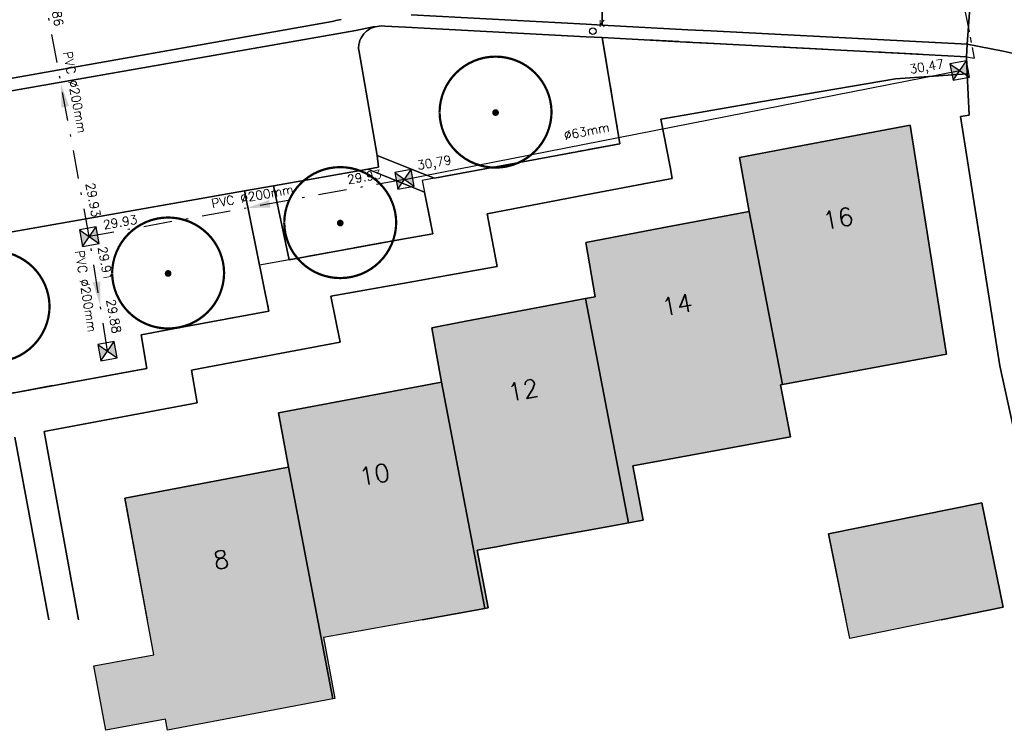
# Model space of a CAD drawing. Header units: metres. Extents: x 202952 to 203755, y 348959 to 349702.
# Tile 21 of 91: x 203257 to 203301, y 349275 to 349307. Entities that reach past the tile are written whole.
import ezdxf
from ezdxf.enums import TextEntityAlignment as Align

# ---------------------------------------------------------------- set-up
doc = ezdxf.new("R2010")
doc.units = ezdxf.units.M
doc.linetypes.add('1-200 CENTER', pattern=[4.28625, 2.8575, -0.47625, 0.47625, -0.47625])
doc.linetypes.add('1-200 DASHDOT', pattern=[2.54, 1.27, -0.635, 0, -0.635])
for name, color, linetype in [('bgt.onbegroeidterreindeel', 252, 'Continuous'), ('PH-BEST-BEBOUWING', 1, 'Continuous'), ('PH-BEST-BEBOUWING-ARCERING', 254, 'Continuous'), ('PH-BEST-BEGROEIIING', 252, 'Continuous'), ('PH-BEST-HUISNUMMER', 7, 'Continuous'), ('PH-BEST-KADASTRALE-GRENS', 240, '1-200 CENTER'), ('PH-BEST-KOLK', 8, 'Continuous'), ('PH-BEST-PUT-HANDHAVEN', 84, 'Continuous'), ('PH-BEST-RIO-HANDHAVEN-GEMENGD', 44, '1-200 DASHDOT'), ('PH-BEST-RIO-TEKST', 8, 'Continuous'), ('PH-BEST-RIO-TEKST-VLOEIVLAK', 8, 'Continuous'), ('PH-BEST-WEGDEEL', 254, 'Continuous'), ('PH-INM-BOOM-HANDHAVEN', 96, 'Continuous')]:
    doc.layers.add(name, color=color, linetype=linetype)
doc.styles.add('ROMANS', font='romans.shx')
doc.linetypes.add('1-200 PERSLEIDING', pattern='A,1.5,-0.6,["PERS",ROMANS,S=0.24,R=0,X=-0.5,Y=-0.12],-0.65', length=2.75)

# ---------------------------------------------------------------- blocks, each defined once
blk = doc.blocks.new('*U35')
blk.add_circle((0, 0), 0.142)
at = {"ltscale": 0.05, "style": 'ROMANS'}
blk.add_text('K', height=0.3, dxfattribs=at).set_placement((0.277, 0.195))
blk = doc.blocks.new('*U12')
h = blk.add_hatch(color=256)
h.paths.add_polyline_path([(0, 0), (-0.375, 0.375), (-0.375, -0.375)])
h.paths.add_polyline_path([(0.375, 0.375), (0, 0), (0.375, -0.375)])
for p, q in [((-0.375, -0.375), (0.375, 0.375)), ((-0.375, 0.375), (0.375, -0.375))]:
    blk.add_line(p, q)
blk.add_lwpolyline([(-0.375, -0.375), (0.375, -0.375), (0.375, 0.375), (-0.375, 0.375)], close=True)
blk = doc.blocks.new('Materialisatie')
blk.add_solid([(-1.04, 0.173), (-1.04, -0.173), (0, 0)])
at = {"style": 'ROMANS'}
blk.add_attdef('MATERIALISATIE', (-2.631, 0.657), '', height=0.4, dxfattribs=at)
blk = doc.blocks.new('*U25')
at = {"const_width": 0.1}
blk.add_lwpolyline([(-2.5, 0.004, 0.990403), (2.5, 0.03, 0.990403), (-2.5, 0.018)], format="xyb", dxfattribs=at)
at = {"linetype": 'Continuous', "const_width": 0.15}
blk.add_lwpolyline([(-0.075, 0, 1), (0.075, 0, 1)], format="xyb", close=True, dxfattribs=at)

msp = doc.modelspace()

# ---------------------------------------------------------------- hatches: boundary and pattern name
at = {"layer": 'PH-BEST-BEBOUWING-ARCERING'}
for points in [[(203289.172, 349298.248), (203288.732, 349300.657), (203291.246, 349301.135), (203296.353, 349302.107), (203297.975, 349291.945), (203297.987, 349291.87), (203290.657, 349290.509)], [(203281.861, 349294.352), (203282.289, 349294.433), (203281.868, 349296.856), (203285.282, 349297.511), (203289.172, 349298.248), (203290.657, 349290.509), (203290.568, 349290.492), (203291.008, 349288.171), (203283.966, 349286.885), (203284.44, 349284.447), (203283.784, 349284.329)], [(203275.423, 349290.613), (203275.205, 349291.856), (203274.996, 349293.048), (203276.195, 349293.276), (203281.861, 349294.352), (203283.784, 349284.329), (203283.563, 349284.289), (203281.834, 349283.977), (203278.649, 349283.403), (203277.886, 349283.265), (203277.015, 349283.108), (203277.513, 349280.527), (203277.363, 349280.5)]]:
    msp.add_hatch(color=256, dxfattribs=at).paths.add_polyline_path(points, flags=17)
for points in [[(203275.423, 349290.613), (203268.144, 349289.247), (203268.589, 349286.82), (203270.575, 349276.465), (203270.667, 349276.483), (203270.151, 349279.211), (203274.141, 349279.924), (203277.363, 349280.5)], [(203268.589, 349286.82), (203268.426, 349286.789), (203261.283, 349285.432), (203262.574, 349278.429), (203259.901, 349277.936), (203260.43, 349275.066), (203263.104, 349275.559), (203263.196, 349275.059), (203270.575, 349276.465)], [(203299.561, 349285.231), (203292.712, 349283.833), (203293.664, 349279.169), (203300.513, 349280.566)]]:
    msp.add_hatch(color=256, dxfattribs=at).paths.add_polyline_path(points)

# ---------------------------------------------------------------- linework, layer by layer
at = {"layer": 'bgt.onbegroeidterreindeel'}
for points in [[(203302.846, 349280), (203300.364, 349291.349), (203298.602, 349302.485), (203298.997, 349302.548), (203298.91, 349304.389), (203298.874, 349305.157), (203298.912, 349305.713), (203299.447, 349305.618), (203299.98, 349305.516), (203300.512, 349305.408), (203301.043, 349305.293)], [(203259.219, 349280), (203257.687, 349288.411), (203264.514, 349289.696), (203264.267, 349291.153), (203264.721, 349291.239), (203270.897, 349292.408), (203270.492, 349294.452), (203274.188, 349295.115), (203275.672, 349295.381), (203277.911, 349295.782), (203277.461, 349298.144), (203281.874, 349298.983), (203285.565, 349299.685), (203285.735, 349299.717), (203285.636, 349300.232), (203285.226, 349302.369), (203285.93, 349302.49), (203289.769, 349303.153), (203295.712, 349304.178), (203298.91, 349304.389), (203298.997, 349302.548), (203298.602, 349302.485), (203300.364, 349291.349), (203302.846, 349280)], [(203274.566, 349280), (203277.363, 349280.5), (203277.513, 349280.527), (203277.015, 349283.108), (203277.886, 349283.265), (203278.649, 349283.403), (203281.834, 349283.977), (203283.563, 349284.289), (203283.784, 349284.329), (203284.44, 349284.447), (203283.966, 349286.885), (203291.008, 349288.171), (203290.568, 349290.492), (203290.657, 349290.509), (203297.987, 349291.87), (203297.975, 349291.945), (203296.353, 349302.107), (203291.246, 349301.135), (203288.732, 349300.657), (203289.172, 349298.248), (203285.282, 349297.511), (203281.868, 349296.856), (203282.289, 349294.433), (203281.861, 349294.352), (203276.195, 349293.276), (203274.996, 349293.048), (203275.205, 349291.856), (203275.423, 349290.613), (203268.144, 349289.247), (203268.589, 349286.82), (203268.426, 349286.789), (203261.283, 349285.432), (203262.284, 349280)], [(203256.375, 349288.155), (203257.888, 349280)], [(203297.738, 349280), (203300.513, 349280.566), (203299.561, 349285.231), (203292.712, 349283.833), (203293.494, 349280)]]:
    msp.add_lwpolyline(points, dxfattribs=at)
at = {"layer": 'PH-BEST-BEBOUWING'}
for points in [[(203289.172, 349298.248), (203288.732, 349300.657), (203291.246, 349301.135), (203296.353, 349302.107), (203297.975, 349291.945), (203297.987, 349291.87), (203290.657, 349290.509), (203289.172, 349298.248)], [(203281.861, 349294.352), (203282.289, 349294.433), (203281.868, 349296.856), (203285.282, 349297.511), (203289.172, 349298.248), (203290.657, 349290.509), (203290.568, 349290.492), (203291.008, 349288.171), (203283.966, 349286.885), (203284.44, 349284.447), (203283.784, 349284.329), (203281.861, 349294.352)], [(203275.423, 349290.613), (203275.205, 349291.856), (203274.996, 349293.048), (203276.195, 349293.276), (203281.861, 349294.352), (203283.784, 349284.329), (203283.563, 349284.289), (203281.834, 349283.977), (203278.649, 349283.403), (203277.886, 349283.265), (203277.015, 349283.108), (203277.513, 349280.527), (203277.363, 349280.5), (203275.423, 349290.613)], [(203268.589, 349286.82), (203268.144, 349289.247), (203275.423, 349290.613), (203277.363, 349280.5), (203274.141, 349279.924), (203270.151, 349279.211), (203270.667, 349276.483), (203270.575, 349276.465), (203268.589, 349286.82)], [(203263.104, 349275.559), (203260.43, 349275.066), (203259.901, 349277.936), (203262.574, 349278.429), (203261.283, 349285.432), (203268.426, 349286.789), (203268.589, 349286.82), (203270.575, 349276.465), (203263.196, 349275.059), (203263.104, 349275.559)], [(203292.712, 349283.833), (203299.561, 349285.231), (203300.513, 349280.566), (203293.664, 349279.169), (203292.712, 349283.833)]]:
    msp.add_lwpolyline(points, close=True, dxfattribs=at)
at = {"layer": 'PH-BEST-BEGROEIIING'}
for points in [[(203272.549, 349300.752), (203271.748, 349305.383), (203271.723, 349305.53), (203271.724, 349305.568), (203271.726, 349305.605), (203271.729, 349305.643), (203271.734, 349305.68), (203271.74, 349305.717), (203271.747, 349305.754), (203271.758, 349305.797), (203271.77, 349305.84), (203271.785, 349305.882), (203271.801, 349305.923), (203271.82, 349305.964), (203271.84, 349306.003), (203271.866, 349306.049), (203271.894, 349306.094), (203271.925, 349306.137), (203271.958, 349306.179), (203271.994, 349306.218), (203272.031, 349306.256), (203272.075, 349306.296), (203272.122, 349306.334), (203272.171, 349306.368), (203272.222, 349306.399), (203272.275, 349306.428), (203272.329, 349306.453), (203272.349, 349306.461), (203272.37, 349306.469), (203272.386, 349306.475), (203272.402, 349306.481), (203272.418, 349306.486), (203272.434, 349306.491), (203272.451, 349306.496), (203272.467, 349306.5), (203272.733, 349306.533), (203272.903, 349306.524), (203273.815, 349306.476), (203281.892, 349306.051), (203282.6, 349306.014), (203283.398, 349301.268), (203281.879, 349300.985), (203275.121, 349299.728), (203274.534, 349299.962), (203272.549, 349300.752)], [(203272.142, 349300.138), (203272.69, 349299.915), (203274.667, 349299.109), (203275.042, 349297.25), (203273.603, 349296.99), (203268.626, 349296.09), (203267.93, 349299.394), (203272.142, 349300.138)]]:
    msp.add_lwpolyline(points, close=True, dxfattribs=at)
msp.add_lwpolyline([(203252.772, 349296.718), (203259.212, 349297.855), (203266.636, 349299.166), (203267.719, 349293.788), (203263.284, 349292.965), (203262.017, 349292.73), (203262.269, 349291.233), (203253.487, 349289.625)], dxfattribs=at)
at = {"layer": 'PH-BEST-KADASTRALE-GRENS', "ltscale": 0.5}
for p, q in [((203298.708, 349307.666), (203299.224, 349305.096)), ((203298.873, 349305.157), (203282.597, 349306.014)), ((203298.873, 349305.157), (203299.224, 349305.096)), ((203275.12, 349299.728), (203274.563, 349299.624)), ((203274.563, 349299.624), (203274.667, 349299.108)), ((203268.627, 349296.09), (203267.304, 349295.85))]:
    msp.add_line(p, q, dxfattribs=at)
for points in [[(203282.597, 349306.014), (203283.398, 349301.268), (203275.12, 349299.728)], [(203267.304, 349295.85), (203267.719, 349293.788), (203262.017, 349292.73), (203262.269, 349291.233), (203253.487, 349289.625), (203253.17, 349291.311), (203252.604, 349291.208), (203251.777, 349295.643), (203249.863, 349295.284), (203248.567, 349302.293)], [(203274.667, 349299.108), (203275.042, 349297.25), (203268.627, 349296.09)]]:
    msp.add_lwpolyline(points, dxfattribs=at)
at = {"layer": 'PH-BEST-RIO-HANDHAVEN-GEMENGD'}
for p, q in [((203259.696, 349297.12), (203257.536, 349308.8)), ((203273.776, 349299.68), (203259.696, 349297.12)), ((203260.512, 349292), (203259.696, 349297.12))]:
    msp.add_line(p, q, dxfattribs=at)
at = {"layer": 'PH-BEST-RIO-HANDHAVEN-GEMENGD', "linetype": '1-200 PERSLEIDING'}
msp.add_line((203273.776, 349299.68), (203298.576, 349304.544), dxfattribs=at)
at = {"layer": 'PH-BEST-WEGDEEL'}
for points in [[(203282.58, 349309.574), (203282.597, 349306.572), (203281.894, 349306.61), (203274.066, 349307.032)], [(203343.881, 349280), (203341.82, 349280.756), (203338.642, 349282.19), (203335.575, 349283.85), (203332.637, 349285.726), (203329.841, 349287.81), (203316.777, 349298.234), (203314.526, 349299.748), (203312.184, 349301.117), (203309.761, 349302.335), (203307.266, 349303.398), (203304.708, 349304.302), (203302.099, 349305.043), (203301.572, 349305.171), (203301.043, 349305.293), (203300.512, 349305.408), (203299.98, 349305.516), (203299.447, 349305.618), (203298.912, 349305.713), (203299.046, 349307.544)], [(203274.066, 349307.032), (203281.894, 349306.61), (203282.597, 349306.572), (203286.434, 349306.365), (203287.457, 349306.31), (203298.912, 349305.713), (203298.874, 349305.157), (203295.527, 349305.333), (203287.877, 349305.736), (203286.362, 349305.816), (203282.6, 349306.014), (203281.892, 349306.051), (203273.815, 349306.476), (203272.903, 349306.524), (203272.733, 349306.533), (203272.467, 349306.5), (203272.38, 349306.489), (203271.6, 349306.334), (203251.62, 349302.833)], [(203270.951, 349306.823), (203270.868, 349306.806), (203270.785, 349306.789), (203270.702, 349306.771), (203270.62, 349306.752), (203270.537, 349306.733), (203254.228, 349303.842)], [(203254.228, 349303.842), (203270.537, 349306.733), (203270.62, 349306.752), (203270.702, 349306.771), (203270.785, 349306.789), (203270.868, 349306.806), (203270.951, 349306.823)], [(203251.62, 349302.833), (203271.6, 349306.334), (203272.38, 349306.489), (203272.467, 349306.5), (203272.451, 349306.496), (203272.434, 349306.491), (203272.418, 349306.486), (203272.402, 349306.481), (203272.386, 349306.475), (203272.37, 349306.469), (203272.349, 349306.461), (203272.329, 349306.453), (203272.275, 349306.428), (203272.222, 349306.399), (203272.171, 349306.368), (203272.122, 349306.334), (203272.075, 349306.296), (203272.031, 349306.256), (203271.994, 349306.218), (203271.958, 349306.179), (203271.925, 349306.137), (203271.894, 349306.094), (203271.866, 349306.049), (203271.84, 349306.003), (203271.82, 349305.964), (203271.801, 349305.923), (203271.785, 349305.882), (203271.77, 349305.84), (203271.758, 349305.797), (203271.747, 349305.754), (203271.74, 349305.717), (203271.734, 349305.68), (203271.729, 349305.643), (203271.726, 349305.605), (203271.724, 349305.568), (203271.723, 349305.53), (203271.748, 349305.383), (203272.549, 349300.752), (203272.618, 349300.222), (203272.142, 349300.138), (203272.142, 349300.138), (203267.93, 349299.394), (203266.636, 349299.166), (203259.212, 349297.855), (203252.772, 349296.718)], [(203253.487, 349289.625), (203262.269, 349291.233), (203262.017, 349292.73), (203263.284, 349292.965), (203267.719, 349293.788), (203266.636, 349299.166), (203267.93, 349299.394), (203268.626, 349296.09), (203273.603, 349296.99), (203275.042, 349297.25), (203274.667, 349299.109), (203272.69, 349299.915), (203272.142, 349300.138), (203272.618, 349300.222), (203272.549, 349300.752), (203274.534, 349299.962), (203275.121, 349299.728), (203281.879, 349300.985), (203283.398, 349301.268), (203282.6, 349306.014), (203286.362, 349305.816), (203287.877, 349305.736), (203295.527, 349305.333), (203298.874, 349305.157), (203298.91, 349304.389), (203295.712, 349304.178), (203289.769, 349303.153), (203285.93, 349302.49), (203285.226, 349302.369), (203285.636, 349300.232), (203285.735, 349299.717), (203285.565, 349299.685), (203281.874, 349298.983), (203277.461, 349298.144), (203277.911, 349295.782), (203275.672, 349295.381), (203274.188, 349295.115), (203270.492, 349294.452), (203270.897, 349292.408), (203264.721, 349291.239), (203264.267, 349291.153), (203264.514, 349289.696), (203257.687, 349288.411), (203259.219, 349280)], [(203257.888, 349280), (203256.375, 349288.155)]]:
    msp.add_lwpolyline(points, dxfattribs=at)
msp.add_lwpolyline([(203299.057, 349307.699), (203299.046, 349307.544), (203298.912, 349305.713), (203287.457, 349306.31), (203286.434, 349306.365), (203282.597, 349306.572), (203282.58, 349309.574), (203283.526, 349309.472), (203288.494, 349308.938), (203289.762, 349308.802), (203299.057, 349307.699)], close=True, dxfattribs=at)

# ---------------------------------------------------------------- block references
at = {"layer": 'PH-BEST-KOLK', "color": 9}
msp.add_blockref('*U35', (203282.187, 349306.301), dxfattribs=at)
at = {"layer": 'PH-BEST-KOLK'}
msp.add_blockref('*U35', (203282.187, 349306.301), dxfattribs=at)
at = {"layer": 'PH-BEST-PUT-HANDHAVEN', "rotation": 10.47742359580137}
for p in [(203298.576, 349304.544), (203273.776, 349299.68), (203259.696, 349297.12), (203260.512, 349292)]:
    msp.add_blockref('*U12', p, dxfattribs=at)
at = {"layer": 'PH-BEST-RIO-TEKST'}
ref = msp.add_blockref('Materialisatie', (203258.434, 349303.943), dxfattribs=dict(at, rotation=100.4774235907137))
ref.add_attrib('MATERIALISATIE', 'PVC %%c200mm ', (203258.524, 349305.363), dxfattribs={"layer": '0', "height": 0.4, "rotation": 280.4774, "style": 'ROMANS'})
ref = msp.add_blockref('Materialisatie', (203266.736, 349298.4), dxfattribs=dict(at, rotation=190.3048464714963))
ref.add_attrib('MATERIALISATIE', 'PVC %%c200mm ', (203265.194, 349298.395), dxfattribs={"layer": '0', "height": 0.4, "rotation": 10.3048, "style": 'ROMANS'})
ref = msp.add_blockref('Materialisatie', (203260.183, 349294.066), dxfattribs=dict(at, rotation=279.0553574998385))
ref.add_attrib('MATERIALISATIE', 'PVC %%c200mm ', (203259.06, 349296.478), dxfattribs={"layer": '0', "height": 0.4, "rotation": 279.0554, "style": 'ROMANS'})
at = {"layer": 'PH-INM-BOOM-HANDHAVEN'}
for p in [(203277.842, 349302.664), (203270.904, 349297.726), (203263.218, 349295.474), (203255.421, 349293.976)]:
    msp.add_blockref('*U25', p, dxfattribs=at)

# ---------------------------------------------------------------- texts
at = {"layer": 'PH-BEST-HUISNUMMER', "style": 'ROMANS'}
for s, rotation, p in [('16', 10.8, (203293.138, 349297.932)), ('14', 10.7, (203285.944, 349294.074)), ('12', 10.8, (203279.069, 349290.259)), ('10', 10.6, (203272.433, 349286.491)), ('8', 10.8, (203265.583, 349282.686))]:
    msp.add_text(s, height=0.8, rotation=rotation, dxfattribs=at).set_placement(p, align=Align.MIDDLE_CENTER)
at = {"layer": 'PH-BEST-RIO-TEKST', "insert": (203280.858, 349301.83), "char_height": 0.4, "width": 4.07495, "attachment_point": 1, "rotation": 11.0965, "style": 'ROMANS'}
msp.add_mtext('%%C63mm', dxfattribs=at)
at = {"layer": 'PH-BEST-RIO-TEKST-VLOEIVLAK', "style": 'ROMANS'}
for s, rotation, p in [('29.86', 280.4774, (203258.211, 349307.289)), ('30,47', 9.6431, (203297.091, 349304.726)), ('30,79', 9.6431, (203275.1, 349300.431))]:
    msp.add_text(s, height=0.4, rotation=rotation, dxfattribs=at).set_placement(p, align=Align.MIDDLE_CENTER)
for s, rotation, p in [('29.93', 9.6431, (203271.251, 349299.466)), ('29.93', 280.4774, (203259.535, 349299.486)), ('29.93', 9.6431, (203260.35, 349297.444)), ('29.91', 280.4774, (203260.077, 349296.642)), ('29.88', 280.4774, (203260.455, 349294.284))]:
    msp.add_text(s, height=0.4, rotation=rotation, dxfattribs=at).set_placement(p)

doc.saveas('drawing.dxf')
